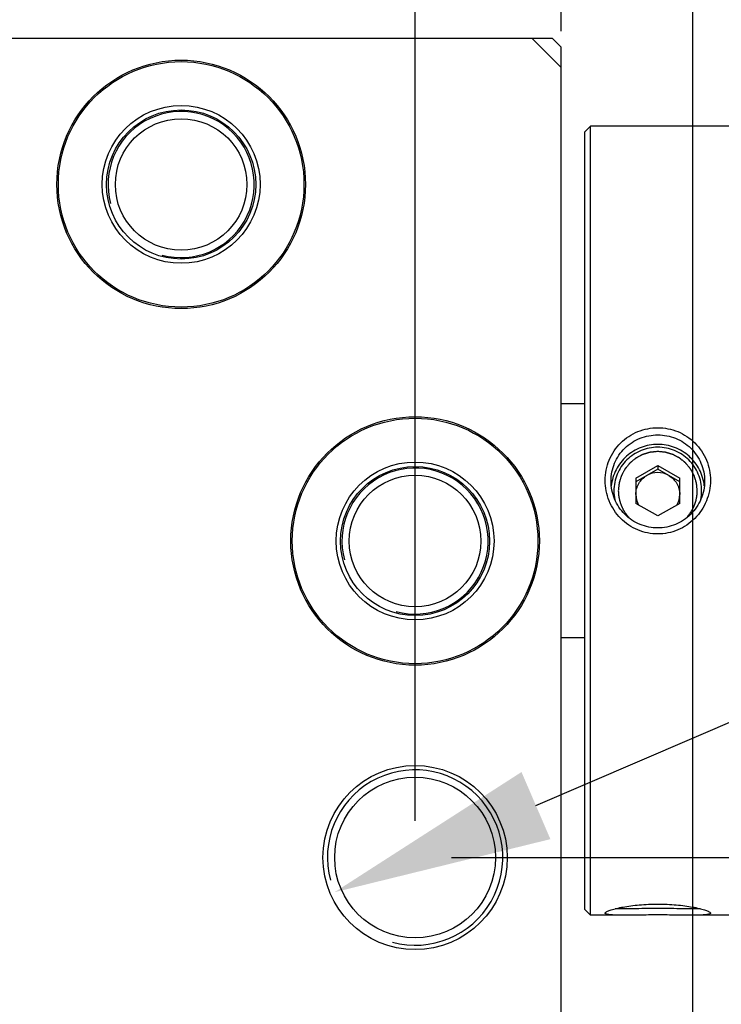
# Model space of a CAD drawing. Header units: millimetres. Extents: x 0 to 594, y 0 to 420.
# Tile 49 of 56: x 337 to 347, y 282 to 295. Entities that reach past the tile are written whole.
import ezdxf
from ezdxf.enums import TextEntityAlignment as Align

# ---------------------------------------------------------------- set-up
doc = ezdxf.new("R2010")
doc.units = ezdxf.units.MM
doc.header["$LTSCALE"] = 32.67
doc.header["$PDMODE"] = 3
doc.header["$PDSIZE"] = 8
doc.layers.get('0').update_dxf_attribs({"linetype": 'CONTINUOUS'})
doc.layers.get('Defpoints').update_dxf_attribs({"linetype": 'CONTINUOUS'})
doc.layers.add('00_COMPONENTS', color=7, linetype='CONTINUOUS')
doc.layers.add('51__DRAFT_DIMS', color=7, linetype='CONTINUOUS')
doc.styles.get("Standard").update_dxf_attribs({"font": 'simfang.ttf'})
doc.dimstyles.new('DIMSTYLE_1', dxfattribs={"dimtxt": 3, "dimasz": 3, "dimexe": 2.5, "dimexo": 0.5, "dimgap": 0.75, "dimtad": 1, "dimlfac": 2.5, "dimdsep": 46, "dimtxsty": 'STANDARD', "dimblk": '_FILLED', "dimblk1": '_FILLED', "dimblk2": '_FILLED', "dimcen": 0.09, "dimclrt": 3, "dimazin": 2, "dimtp": 0.3, "dimtm": 0.3, "dimtfac": 1, "dimtofl": 0, "dimtmove": 0, "dimatfit": 3, "dimldrblk": '_FILLED', "dimfxl": 1, "dimtolj": 1, "dimarcsym": 0})
doc.dimstyles.new('DIMSTYLE_2', dxfattribs={"dimtxt": 3, "dimasz": 3, "dimexe": 2.5, "dimexo": 0.5, "dimgap": 0.75, "dimtad": 1, "dimlfac": 2.5, "dimdsep": 46, "dimtxsty": 'STANDARD', "dimblk": '_FILLED', "dimblk1": '_FILLED', "dimblk2": '_FILLED', "dimcen": 0.09, "dimclrt": 3, "dimazin": 2, "dimtp": 0.2, "dimtm": 0.2, "dimtfac": 1, "dimtofl": 0, "dimtmove": 0, "dimatfit": 3, "dimldrblk": '_FILLED', "dimfxl": 1, "dimtolj": 1, "dimarcsym": 0})
doc.dimstyles.new('DIMSTYLE_3', dxfattribs={"dimtxt": 3, "dimasz": 3, "dimexe": 2.5, "dimexo": 0.5, "dimgap": 0.75, "dimtad": 1, "dimlfac": 2.5, "dimdsep": 46, "dimtxsty": 'STANDARD', "dimblk": '_FILLED', "dimblk1": '_FILLED', "dimblk2": '_FILLED', "dimcen": 0.09, "dimclrt": 3, "dimazin": 2, "dimtp": 0.1, "dimtm": 0.1, "dimtfac": 1, "dimtofl": 0, "dimtmove": 0, "dimatfit": 3, "dimldrblk": '_FILLED', "dimfxl": 1, "dimtolj": 1, "dimarcsym": 0})
doc.dimstyles.new('DIMSTYLE_4', dxfattribs={"dimtxt": 3, "dimasz": 3, "dimexe": 2.5, "dimexo": 0.5, "dimtad": 1, "dimlfac": 2.5, "dimdsep": 46, "dimtxsty": 'STANDARD', "dimblk": '_FILLED', "dimblk1": '_FILLED', "dimblk2": '_FILLED', "dimcen": 0.09, "dimclrt": 3, "dimazin": 2, "dimtp": 0.1, "dimtm": 0.1, "dimtfac": 1, "dimtofl": 0, "dimtmove": 0, "dimatfit": 1, "dimldrblk": '_FILLED', "dimfxl": 1, "dimtolj": 1, "dimarcsym": 0})
doc.dimstyles.new('DIMSTYLE_6', dxfattribs={"dimtxt": 3, "dimasz": 3, "dimexe": 2.5, "dimexo": 0.5, "dimgap": 0.75, "dimtad": 1, "dimlfac": 2.5, "dimdsep": 46, "dimtxsty": 'STANDARD', "dimblk": '_FILLED', "dimblk1": '_FILLED', "dimblk2": '_FILLED', "dimcen": 0.09, "dimclrt": 3, "dimazin": 2, "dimtp": 0.5, "dimtm": 0.5, "dimtfac": 1, "dimtofl": 0, "dimtmove": 0, "dimatfit": 3, "dimldrblk": '_FILLED', "dimfxl": 1, "dimtolj": 1, "dimarcsym": 0})
doc.dimstyles.new('DIMSTYLE_7', dxfattribs={"dimtxt": 3, "dimasz": 3, "dimexe": 2.5, "dimexo": 0.5, "dimgap": 0.75, "dimtad": 1, "dimlfac": 2.5, "dimdsep": 46, "dimtxsty": 'STANDARD', "dimblk": '_FILLED', "dimblk1": '_FILLED', "dimblk2": '_FILLED', "dimcen": 0.09, "dimclrt": 3, "dimazin": 2, "dimtp": 0.8, "dimtm": 0.8, "dimtfac": 1, "dimtofl": 0, "dimtmove": 0, "dimatfit": 3, "dimldrblk": '_FILLED', "dimfxl": 1, "dimtolj": 1, "dimarcsym": 0})
doc.dimstyles.new('DIMSTYLE_8', dxfattribs={"dimtxt": 3, "dimasz": 3, "dimexe": 2.5, "dimexo": 0.5, "dimgap": 0.75, "dimtad": 1, "dimdec": 1, "dimlfac": 2.5, "dimdsep": 46, "dimtxsty": 'STANDARD', "dimblk": '_FILLED', "dimblk1": '_FILLED', "dimblk2": '_FILLED', "dimcen": 0.09, "dimclrt": 3, "dimazin": 2, "dimtp": 0.1, "dimtm": 0.1, "dimtfac": 1, "dimtdec": 1, "dimtofl": 0, "dimtmove": 0, "dimatfit": 3, "dimldrblk": '_FILLED', "dimfxl": 1, "dimtolj": 1, "dimarcsym": 0})

# ---------------------------------------------------------------- blocks, each defined once
blk = doc.blocks.new('_FILLED')
at = {"color": 0, "linetype": 'ByBlock'}
blk.add_solid([(0, 0), (-1, 0.1667), (-1, -0.1667)], dxfattribs=at)
blk = doc.blocks.new('*D8')
at = {"layer": '51__DRAFT_DIMS', "color": 4}
for p, q in [((296.858, 295.071), (296.858, 311.019)), ((346.459, 221.835), (346.459, 311.019)), ((296.858, 308.519), (321.659, 308.519)), ((346.459, 308.519), (321.659, 308.519))]:
    blk.add_line(p, q, dxfattribs=at)
at = {"layer": '51__DRAFT_DIMS', "color": 4, "xscale": 3, "yscale": 3, "zscale": 3, "rotation": 180}
blk.add_blockref('_FILLED', (296.858, 308.519), dxfattribs=at)
at = {"layer": '51__DRAFT_DIMS', "color": 4, "xscale": 3, "yscale": 3, "zscale": 3}
blk.add_blockref('_FILLED', (346.459, 308.519), dxfattribs=at)
at = {"layer": '51__DRAFT_DIMS', "color": 3}
blk.add_text('124', height=3, dxfattribs=at).set_placement((321.659, 309.269), align=Align.CENTER)
blk = doc.blocks.new('*D9')
at = {"layer": '51__DRAFT_DIMS', "color": 4}
for p, q in [((296.858, 294.471), (296.858, 305.601)), ((344.659, 295.071), (344.659, 305.601)), ((320.759, 303.101), (281.551, 303.101)), ((296.858, 303.101), (320.759, 303.101)), ((344.659, 303.101), (320.759, 303.101))]:
    blk.add_line(p, q, dxfattribs=at)
at = {"layer": '51__DRAFT_DIMS', "color": 4, "xscale": 3, "yscale": 3, "zscale": 3, "rotation": 180}
blk.add_blockref('_FILLED', (296.858, 303.101), dxfattribs=at)
at = {"layer": '51__DRAFT_DIMS', "color": 4, "xscale": 3, "yscale": 3, "zscale": 3}
blk.add_blockref('_FILLED', (344.659, 303.101), dxfattribs=at)
at = {"layer": '51__DRAFT_DIMS', "color": 3}
for s, p in [('119.5', (292.567, 303.851)), ('(相机调节到支架中间位置)', (292.567, 299.351))]:
    blk.add_text(s, height=3, dxfattribs=at).set_placement(p, align=Align.RIGHT)
blk = doc.blocks.new('*D10')
at = {"layer": '51__DRAFT_DIMS', "color": 4}
for p, q in [((344.659, 295.071), (344.659, 305.57)), ((351.859, 290.364), (351.859, 305.57)), ((344.659, 303.07), (339.659, 303.07)), ((339.659, 303.07), (348.259, 303.07)), ((361.516, 303.07), (348.259, 303.07)), ((351.859, 303.07), (361.516, 303.07))]:
    blk.add_line(p, q, dxfattribs=at)
at = {"layer": '51__DRAFT_DIMS', "color": 4, "xscale": 3, "yscale": 3, "zscale": 3}
blk.add_blockref('_FILLED', (344.659, 303.07), dxfattribs=at)
at = {"layer": '51__DRAFT_DIMS', "color": 4, "xscale": 3, "yscale": 3, "zscale": 3, "rotation": 180}
blk.add_blockref('_FILLED', (351.859, 303.07), dxfattribs=at)
at = {"layer": '51__DRAFT_DIMS', "color": 3}
blk.add_text('18', height=3, dxfattribs=at).set_placement((357.11, 303.82))
blk = doc.blocks.new('*D11')
at = {"layer": '51__DRAFT_DIMS', "color": 4}
for p, q in [((322.659, 284.26), (322.659, 298.686)), ((342.659, 284.26), (342.659, 298.686)), ((322.659, 296.186), (332.659, 296.186)), ((342.659, 296.186), (332.659, 296.186))]:
    blk.add_line(p, q, dxfattribs=at)
at = {"layer": '51__DRAFT_DIMS', "color": 4, "xscale": 3, "yscale": 3, "zscale": 3, "rotation": 180}
blk.add_blockref('_FILLED', (322.659, 296.186), dxfattribs=at)
at = {"layer": '51__DRAFT_DIMS', "color": 4, "xscale": 3, "yscale": 3, "zscale": 3}
blk.add_blockref('_FILLED', (342.659, 296.186), dxfattribs=at)
at = {"layer": '51__DRAFT_DIMS', "color": 3}
blk.add_text('50', height=3, dxfattribs=at).set_placement((332.659, 296.936), align=Align.CENTER)
blk = doc.blocks.new('*D12')
at = {"layer": '51__DRAFT_DIMS', "color": 4}
for p, q in [((342.659, 284.26), (342.659, 298.643)), ((344.659, 295.071), (344.659, 298.643)), ((342.659, 296.143), (337.659, 296.143)), ((337.659, 296.143), (343.659, 296.143)), ((357.062, 296.143), (343.659, 296.143)), ((344.659, 296.143), (357.062, 296.143))]:
    blk.add_line(p, q, dxfattribs=at)
at = {"layer": '51__DRAFT_DIMS', "color": 4, "xscale": 3, "yscale": 3, "zscale": 3}
blk.add_blockref('_FILLED', (342.659, 296.143), dxfattribs=at)
at = {"layer": '51__DRAFT_DIMS', "color": 4, "xscale": 3, "yscale": 3, "zscale": 3, "rotation": 180}
blk.add_blockref('_FILLED', (344.659, 296.143), dxfattribs=at)
at = {"layer": '51__DRAFT_DIMS', "color": 3}
blk.add_text('5', height=3, dxfattribs=at).set_placement((354.858, 296.893))
blk = doc.blocks.new('*D13')
at = {"layer": '51__DRAFT_DIMS', "color": 0, "lineweight": -2}
for p in [(344.313, 284.471), (373.336, 289.786)]:
    blk.add_line(p, (356.668, 289.786), dxfattribs=at)
at = {"layer": 'Defpoints', "color": 0}
for p in [(343.762, 284.234), (341.557, 283.285)]:
    blk.add_point(p, dxfattribs=at)
at = {"layer": '51__DRAFT_DIMS', "color": 0, "linetype": 'ByBlock', "lineweight": -2, "xscale": 3, "yscale": 3, "zscale": 3, "rotation": 203.2783562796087}
blk.add_blockref('_FILLED', (341.557, 283.285), dxfattribs=at)
at = {"layer": '51__DRAFT_DIMS', "color": 3, "insert": (357.293, 294.411), "char_height": 3, "attachment_point": 1, "line_spacing_factor": 0.9}
blk.add_mtext('\\A1;{10-M6{\\fgdt;x}6}', dxfattribs=at)
blk = doc.blocks.new('*D14')
at = {"layer": '51__DRAFT_DIMS', "color": 4}
for p, q in [((343.159, 283.76), (383.191, 283.76)), ((380.691, 283.76), (380.691, 179.76)), ((380.691, 75.76), (380.691, 179.76)), ((343.159, 75.76), (383.191, 75.76))]:
    blk.add_line(p, q, dxfattribs=at)
at = {"layer": '51__DRAFT_DIMS', "color": 4, "xscale": 3, "yscale": 3, "zscale": 3}
for p, rotation in [((380.691, 283.76), 90), ((380.691, 75.76), 270)]:
    blk.add_blockref('_FILLED', p, dxfattribs=dict(at, rotation=rotation))
at = {"layer": '51__DRAFT_DIMS', "color": 3}
blk.add_text('520', height=3, rotation=90, dxfattribs=at).set_placement((379.941, 179.76), align=Align.CENTER)
blk = doc.blocks.new('*D16')
at = {"layer": '51__DRAFT_DIMS', "color": 4}
for p, q in [((296.384, 292.509), (296.384, 319.246)), ((296.858, 295.071), (296.858, 319.246)), ((296.384, 316.746), (291.384, 316.746)), ((291.384, 316.746), (296.621, 316.746)), ((342.599, 316.746), (296.621, 316.746)), ((296.858, 316.746), (342.599, 316.746))]:
    blk.add_line(p, q, dxfattribs=at)
at = {"layer": '51__DRAFT_DIMS', "color": 4, "xscale": 3, "yscale": 3, "zscale": 3}
blk.add_blockref('_FILLED', (296.384, 316.746), dxfattribs=at)
at = {"layer": '51__DRAFT_DIMS', "color": 4, "xscale": 3, "yscale": 3, "zscale": 3, "rotation": 180}
blk.add_blockref('_FILLED', (296.858, 316.746), dxfattribs=at)
at = {"layer": '51__DRAFT_DIMS', "color": 3}
for s, p in [('光源最大角度状态', (307.443, 317.496)), ('1.2', (300.834, 317.496))]:
    blk.add_text(s, height=3, dxfattribs=at).set_placement(p)

msp = doc.modelspace()

# ---------------------------------------------------------------- linework, layer by layer
at = {"layer": '00_COMPONENTS', "color": 7}
for p, q in [((344.5395, 294.9708), (321.0595, 294.9708)), ((344.6595, 294.5708), (344.2595, 294.9708)), ((344.5395, 294.9708), (344.6595, 294.8508)), ((344.6595, 64.6684), (344.6595, 294.8508)), ((344.9795, 293.6908), (345.0595, 293.7708)), ((345.0595, 282.9708), (345.0595, 293.7708)), ((347.0995, 293.7708), (345.0595, 293.7708)), ((344.9795, 283.0508), (344.9795, 293.6908)), ((344.9795, 289.9708), (344.6595, 289.9708)), ((345.6795, 288.9509), (345.9795, 289.1232)), ((345.9795, 289.0744), (345.6795, 288.9021)), ((345.9795, 289.1232), (345.9795, 289.0744)), ((345.9795, 289.1232), (346.2795, 288.9509)), ((346.2795, 288.9021), (345.9795, 289.0744)), ((345.6795, 288.9509), (345.6795, 288.6063)), ((346.2795, 288.6063), (346.2795, 288.9509)), ((345.3795, 288.7786), (345.3795, 288.7778)), ((345.3795, 288.7786), (345.3795, 288.7778)), ((346.5795, 288.7778), (346.5795, 288.7786)), ((346.5795, 288.7778), (346.5795, 288.7786)), ((345.9795, 288.434), (345.6795, 288.6063)), ((346.2795, 288.6063), (345.9795, 288.434)), ((344.6595, 286.7708), (344.9795, 286.7708)), ((344.9795, 283.0508), (345.0595, 282.9708)), ((345.5048, 282.9708), (345.0595, 282.9708)), ((347.0995, 282.9708), (346.4542, 282.9708))]:
    msp.add_line(p, q, dxfattribs=at)
for centre, radius in [((339.4595, 292.9724), 1.7), ((339.4595, 292.9724), 1.68), ((339.4595, 292.9724), 1.08), ((339.4595, 292.9708), 1.02), ((339.4595, 292.9708), 0.9), ((342.6595, 288.0924), 1.7), ((342.6595, 288.0924), 1.68), ((342.6595, 288.0924), 1.08), ((342.6595, 288.0908), 1.02), ((342.6595, 288.0908), 0.9), ((342.6595, 283.7596), 1.26), ((342.6595, 283.7596), 1.1)]:
    msp.add_circle(centre, radius, dxfattribs=at)
at = {"layer": '00_COMPONENTS', "color": 4}
for centre, radius in [((339.4595, 292.9708), 1), ((342.6595, 288.0908), 1), ((342.6595, 283.7596), 1.2)]:
    msp.add_arc(centre, radius, 255, 195, dxfattribs=at)
at = {"layer": '00_COMPONENTS', "color": 7}
for centre, radius, start, end in [((345.9795, 288.727), 0.3012, 89.99167, 119.85959), ((345.9795, 288.727), 0.3012, 60.14041, 90.00833), ((345.975, 288.7788), 0.5955, 180.09761, 191.56768), ((345.984, 288.7788), 0.5955, 348.43701, 359.90231), ((345.9767, 288.7298), 0.2972, 180.00562, 209.31845), ((345.9823, 288.7298), 0.2972, 330.68155, 359.99438)]:
    msp.add_arc(centre, radius, start, end, dxfattribs=at)
for points, knots in [([(345.2595, 288.9202), (345.2595, 288.9679), (345.2688, 289.0634), (345.3105, 289.2009), (345.3783, 289.3273), (345.4693, 289.4374), (345.5798, 289.527), (345.705, 289.593), (345.8399, 289.6332), (345.9797, 289.6467), (346.1194, 289.6331), (346.2544, 289.5928), (346.3795, 289.5268), (346.4899, 289.4371), (346.5809, 289.3269), (346.6486, 289.2005), (346.6902, 289.0632), (346.6995, 288.9677), (346.6995, 288.9202)], [0, 0, 0, 0, 0.0632216, 0.1263257, 0.1892891, 0.2520565, 0.3145388, 0.3766716, 0.4384771, 0.500084, 0.5616912, 0.6234975, 0.6856312, 0.7481144, 0.8108819, 0.8738449, 0.9369767, 1, 1, 1, 1]), ([(345.3395, 288.9121), (345.3395, 288.9538), (345.3478, 289.0375), (345.3849, 289.1579), (345.4452, 289.2685), (345.5261, 289.3648), (345.6244, 289.4432), (345.772, 289.5197), (345.9797, 289.5598), (346.1873, 289.5196), (346.3349, 289.443), (346.4331, 289.3646), (346.514, 289.2682), (346.5742, 289.1576), (346.6112, 289.0373), (346.6195, 288.9537), (346.6195, 288.9121)], [0, 0, 0, 0, 0.0628423, 0.1256204, 0.1883794, 0.2511135, 0.3137541, 0.3762231, 0.5000848, 0.6239471, 0.6864166, 0.7490575, 0.8117912, 0.8745494, 0.9373548, 1, 1, 1, 1]), ([(346.616, 288.8446), (346.6119, 288.8832), (346.5965, 288.9599), (346.5528, 289.0687), (346.4899, 289.1677), (346.41, 289.2537), (346.3156, 289.3237), (346.1752, 289.3927), (345.9795, 289.4289), (345.7838, 289.3927), (345.6434, 289.3238), (345.549, 289.2537), (345.4691, 289.1677), (345.4062, 289.0687), (345.3625, 288.9599), (345.3471, 288.8833), (345.343, 288.8446)], [0, 0, 0, 0, 0.0624031, 0.1248387, 0.1873222, 0.249863, 0.3124627, 0.3751152, 0.5, 0.6248847, 0.6875372, 0.750137, 0.8126778, 0.8751613, 0.9375968, 1, 1, 1, 1]), ([(346.5795, 288.7786), (346.5795, 288.8176), (346.5718, 288.8959), (346.5374, 289.0085), (346.4816, 289.1124), (346.4065, 289.2034), (346.3149, 289.2781), (346.2105, 289.3336), (346.0973, 289.3678), (345.9795, 289.3793), (345.8617, 289.3678), (345.7485, 289.3336), (345.6441, 289.2781), (345.5525, 289.2034), (345.4774, 289.1124), (345.4216, 289.0085), (345.3872, 288.8959), (345.3795, 288.8176), (345.3795, 288.7786)], [0, 0, 0, 0, 0.0623416, 0.1247047, 0.1871149, 0.2495822, 0.3121147, 0.3747057, 0.4373411, 0.5000003, 0.5626594, 0.6252941, 0.6878841, 0.7504159, 0.8128831, 0.8752936, 0.9376576, 1, 1, 1, 1]), ([(346.6995, 288.9202), (346.6995, 288.8724), (346.6901, 288.7764), (346.6484, 288.6379), (346.5807, 288.5101), (346.4898, 288.3981), (346.3794, 288.3065), (346.2542, 288.2388), (346.1192, 288.1974), (345.9793, 288.1835), (345.8394, 288.1975), (345.7044, 288.239), (345.5793, 288.3067), (345.469, 288.3983), (345.3781, 288.5104), (345.3104, 288.6383), (345.2689, 288.7767), (345.2595, 288.8726), (345.2595, 288.9202)], [0, 0, 0, 0, 0.0630158, 0.1262099, 0.1894409, 0.2524975, 0.3151489, 0.3772498, 0.4388259, 0.5000835, 0.5613416, 0.6229189, 0.6850214, 0.747674, 0.8107309, 0.8739613, 0.9371823, 1, 1, 1, 1]), ([(346.6195, 288.9121), (346.6195, 288.8702), (346.6111, 288.786), (346.574, 288.6647), (346.5138, 288.5526), (346.4329, 288.4544), (346.3348, 288.3741), (346.2236, 288.3148), (346.1036, 288.2785), (345.9793, 288.2663), (345.855, 288.2786), (345.7351, 288.315), (345.6239, 288.3743), (345.5258, 288.4547), (345.445, 288.5529), (345.3848, 288.665), (345.3478, 288.7863), (345.3395, 288.8703), (345.3395, 288.9121)], [0, 0, 0, 0, 0.0625471, 0.1253592, 0.1883479, 0.2513327, 0.3140877, 0.3764469, 0.438395, 0.5000841, 0.5617737, 0.6237227, 0.6860831, 0.7488389, 0.8118235, 0.8748111, 0.9376497, 1, 1, 1, 1]), ([(345.6795, 288.7298), (345.6795, 288.7557), (345.6864, 288.808), (345.7167, 288.8807), (345.7649, 288.9432), (345.8069, 288.9753), (345.8295, 288.9882)], [0, 0, 0, 0, 0.249657, 0.4994548, 0.7495447, 1, 1, 1, 1]), ([(346.1295, 288.9882), (346.1521, 288.9753), (346.1941, 288.9432), (346.2423, 288.8807), (346.2726, 288.808), (346.2795, 288.7557), (346.2795, 288.7298)], [0, 0, 0, 0, 0.2504553, 0.5005452, 0.750343, 1, 1, 1, 1]), ([(345.2647, 283.0084), (345.2679, 283.0116), (345.2769, 283.0178), (345.2938, 283.0264), (345.3163, 283.0355), (345.3567, 283.0492), (345.4199, 283.0659), (345.5091, 283.0842), (345.6134, 283.1003), (345.7291, 283.1128), (345.8524, 283.1208), (345.9795, 283.1235), (346.1066, 283.1208), (346.2299, 283.1128), (346.3457, 283.1003), (346.4499, 283.0842), (346.5391, 283.0659), (346.6023, 283.0492), (346.6427, 283.0355), (346.6652, 283.0264), (346.6821, 283.0178), (346.6911, 283.0116), (346.6943, 283.0084)], [0, 0, 0, 0, 0.009302, 0.0222275, 0.0388547, 0.0591177, 0.1099387, 0.1730195, 0.2461143, 0.326685, 0.4121462, 0.5000054, 0.5878645, 0.6733252, 0.753895, 0.8269885, 0.890068, 0.9408878, 0.9611484, 0.9777726, 0.9907085, 1, 1, 1, 1]), ([(345.2595, 282.9988), (345.2595, 282.9996), (345.2601, 283.0033), (345.2626, 283.0064), (345.2647, 283.0084)], [0, 0, 0, 0, 0.2067746, 1, 1, 1, 1]), ([(345.5048, 282.9708), (345.4865, 282.9708), (345.452, 282.9709), (345.4034, 282.9717), (345.3612, 282.9734), (345.326, 282.976), (345.3012, 282.9791), (345.2853, 282.9824), (345.2762, 282.985), (345.269, 282.9878), (345.2637, 282.991), (345.2603, 282.9946), (345.2595, 282.9975), (345.2595, 282.9988)], [0, 0, 0, 0, 0.2168487, 0.4103725, 0.5782197, 0.718511, 0.8298969, 0.8746191, 0.9120536, 0.9423807, 0.9661209, 0.9844671, 1, 1, 1, 1]), ([(346.5614, 283.0597), (346.5467, 283.0584), (346.5135, 283.0569), (346.4341, 283.0561), (346.3143, 283.0582), (346.1536, 283.0611), (345.9795, 283.0624), (345.8054, 283.0611), (345.6447, 283.0582), (345.5249, 283.0561), (345.4455, 283.0569), (345.4123, 283.0584), (345.3976, 283.0597)], [0, 0, 0, 0, 0.0380558, 0.0855827, 0.2046758, 0.3466961, 0.4999964, 0.653297, 0.7953185, 0.9144134, 0.9619409, 1, 1, 1, 1]), ([(346.6995, 282.9988), (346.6995, 282.9975), (346.6987, 282.9946), (346.6952, 282.991), (346.69, 282.9878), (346.6828, 282.985), (346.6737, 282.9824), (346.6577, 282.9791), (346.6329, 282.976), (346.5977, 282.9734), (346.5556, 282.9717), (346.507, 282.9709), (346.4725, 282.9708), (346.4542, 282.9708)], [0, 0, 0, 0, 0.0156026, 0.0340402, 0.0578677, 0.0882464, 0.1256767, 0.1703854, 0.2818114, 0.4220679, 0.5898551, 0.7832799, 1, 1, 1, 1]), ([(346.6943, 283.0084), (346.6951, 283.0076), (346.6976, 283.0049), (346.6995, 283.0013), (346.6995, 282.9988)], [0, 0, 0, 0, 0.3080013, 1, 1, 1, 1]), ([(346.4542, 282.9708), (346.3802, 282.9708), (346.2219, 282.9728), (345.9795, 282.9744), (345.7371, 282.9728), (345.5788, 282.9708), (345.5048, 282.9708)], [0, 0, 0, 0, 0.2340486, 0.5, 0.7659513, 1, 1, 1, 1])]:
    msp.add_open_spline(points, degree=3, knots=knots, dxfattribs=at)
at = {"layer": '00_COMPONENTS', "color": 4}
for points, knots in [([(345.9795, 289.3158), (345.9708, 289.315), (345.9576, 289.3137), (345.9402, 289.312), (345.9271, 289.3107), (345.9139, 289.3094), (345.903, 289.3083), (345.8943, 289.3075), (345.8888, 289.307), (345.8844, 289.3065), (345.8812, 289.3062), (345.8784, 289.3059), (345.8765, 289.3058), (345.8754, 289.3056), (345.8746, 289.3056), (345.8738, 289.3053), (345.8728, 289.305), (345.8709, 289.3045), (345.8683, 289.3037), (345.8652, 289.3027), (345.861, 289.3015), (345.8557, 289.2999), (345.8473, 289.2974), (345.8368, 289.2942), (345.8242, 289.2904), (345.8116, 289.2866), (345.801, 289.2835), (345.7926, 289.281), (345.7874, 289.2794), (345.7832, 289.2781), (345.78, 289.2772), (345.7774, 289.2764), (345.7756, 289.2758), (345.7745, 289.2755), (345.7737, 289.2753), (345.773, 289.2749), (345.772, 289.2744), (345.7703, 289.2735), (345.7679, 289.2722), (345.765, 289.2707), (345.7611, 289.2686), (345.7563, 289.266), (345.7485, 289.2619), (345.7388, 289.2568), (345.7272, 289.2507), (345.7156, 289.2445), (345.7059, 289.2394), (345.6981, 289.2353), (345.6933, 289.2327), (345.6894, 289.2307), (345.6865, 289.2291), (345.6841, 289.2278), (345.6824, 289.227), (345.6814, 289.2264), (345.6806, 289.2261), (345.68, 289.2255), (345.6792, 289.2248), (345.6776, 289.2236), (345.6755, 289.2218), (345.6729, 289.2197), (345.6694, 289.2169), (345.6651, 289.2134), (345.6582, 289.2077), (345.6495, 289.2007), (345.6392, 289.1923), (345.6288, 289.1838), (345.6201, 289.1768), (345.6132, 289.1711), (345.6089, 289.1676), (345.6054, 289.1648), (345.6028, 289.1627), (345.6007, 289.1609), (345.5992, 289.1597), (345.5983, 289.159), (345.5976, 289.1585), (345.5971, 289.1578), (345.5964, 289.157), (345.5952, 289.1555), (345.5935, 289.1534), (345.5914, 289.1509), (345.5886, 289.1475), (345.5851, 289.1433), (345.5795, 289.1365), (345.5726, 289.1281), (345.5642, 289.118), (345.5559, 289.1078), (345.5489, 289.0994), (345.5433, 289.0926), (345.5398, 289.0884), (345.537, 289.085), (345.5349, 289.0825), (345.5332, 289.0804), (345.532, 289.0789), (345.5313, 289.0781), (345.5307, 289.0775), (345.5304, 289.0767), (345.5299, 289.0758), (345.529, 289.0741), (345.5277, 289.0717), (345.5261, 289.0688), (345.524, 289.0649), (345.5214, 289.0601), (345.5173, 289.0524), (345.5121, 289.0428), (345.5059, 289.0313), (345.4996, 289.0197), (345.4945, 289.0101), (345.4903, 289.0024), (345.4877, 288.9976), (345.4856, 288.9937), (345.4841, 288.9908), (345.4828, 288.9884), (345.4819, 288.9867), (345.4814, 288.9858), (345.4809, 288.9851), (345.4807, 288.9843), (345.4804, 288.9832), (345.4798, 288.9814), (345.479, 288.9788), (345.4781, 288.9757), (345.4768, 288.9715), (345.4752, 288.9663), (345.4726, 288.9579), (345.4694, 288.9475), (345.4656, 288.9349), (345.4617, 288.9224), (345.4585, 288.9119), (345.4559, 288.9036), (345.4543, 288.8984), (345.453, 288.8942), (345.4521, 288.8911), (345.4513, 288.8884), (345.4507, 288.8866), (345.4504, 288.8856), (345.4501, 288.8848), (345.4501, 288.884), (345.45, 288.8829), (345.4498, 288.8809), (345.4495, 288.8782), (345.4492, 288.8748), (345.4487, 288.8704), (345.4482, 288.8649), (345.4473, 288.856), (345.4462, 288.845), (345.4448, 288.8317), (345.4435, 288.8184), (345.4417, 288.8007), (345.4404, 288.7875), (345.4395, 288.7786)], [0, 0, 0, 0, 0.03125, 0.046875, 0.0625, 0.078125, 0.09375, 0.1015625, 0.109375, 0.1132812, 0.1171875, 0.1210938, 0.1230469, 0.1240234, 0.125, 0.1259766, 0.1269531, 0.1289062, 0.1328125, 0.1367188, 0.140625, 0.1484375, 0.15625, 0.171875, 0.1875, 0.203125, 0.21875, 0.2265625, 0.234375, 0.2382812, 0.2421875, 0.2460938, 0.2480469, 0.2490234, 0.25, 0.2509766, 0.2519531, 0.2539062, 0.2578125, 0.2617188, 0.265625, 0.2734375, 0.28125, 0.296875, 0.3125, 0.328125, 0.34375, 0.3515625, 0.359375, 0.3632812, 0.3671875, 0.3710938, 0.3730469, 0.3740234, 0.375, 0.3759766, 0.3769531, 0.3789062, 0.3828125, 0.3867188, 0.390625, 0.3984375, 0.40625, 0.421875, 0.4375, 0.453125, 0.46875, 0.4765625, 0.484375, 0.4882812, 0.4921875, 0.4960938, 0.4980469, 0.4990234, 0.5, 0.5009766, 0.5019531, 0.5039062, 0.5078125, 0.5117188, 0.515625, 0.5234375, 0.53125, 0.546875, 0.5625, 0.578125, 0.59375, 0.6015625, 0.609375, 0.6132812, 0.6171875, 0.6210938, 0.6230469, 0.6240234, 0.625, 0.6259766, 0.6269531, 0.6289062, 0.6328125, 0.6367188, 0.640625, 0.6484375, 0.65625, 0.671875, 0.6875, 0.703125, 0.71875, 0.7265625, 0.734375, 0.7382812, 0.7421875, 0.7460938, 0.7480469, 0.7490234, 0.75, 0.7509766, 0.7519531, 0.7539062, 0.7578125, 0.7617188, 0.765625, 0.7734375, 0.78125, 0.796875, 0.8125, 0.828125, 0.84375, 0.8515625, 0.859375, 0.8632812, 0.8671875, 0.8710938, 0.8730469, 0.8740234, 0.875, 0.8759766, 0.8769531, 0.8789062, 0.8828125, 0.8867188, 0.890625, 0.8984375, 0.90625, 0.921875, 0.9375, 0.953125, 0.96875, 1, 1, 1, 1]), ([(346.5195, 288.7786), (346.5186, 288.7873), (346.5174, 288.8003), (346.5156, 288.8177), (346.5144, 288.8308), (346.5131, 288.8438), (346.512, 288.8547), (346.5111, 288.8634), (346.5106, 288.8688), (346.5102, 288.8732), (346.5099, 288.8764), (346.5096, 288.8791), (346.5094, 288.8811), (346.5093, 288.8821), (346.5093, 288.883), (346.509, 288.8837), (346.5087, 288.8848), (346.5081, 288.8866), (346.5073, 288.8892), (346.5064, 288.8924), (346.5051, 288.8965), (346.5035, 288.9018), (346.501, 288.9101), (346.4978, 288.9206), (346.494, 288.9331), (346.4902, 288.9457), (346.487, 288.9561), (346.4845, 288.9645), (346.4829, 288.9697), (346.4816, 288.9739), (346.4807, 288.977), (346.4799, 288.9797), (346.4793, 288.9815), (346.479, 288.9825), (346.4788, 288.9833), (346.4784, 288.984), (346.4779, 288.985), (346.4769, 288.9867), (346.4757, 288.9891), (346.4741, 288.992), (346.4721, 288.9959), (346.4695, 289.0007), (346.4654, 289.0084), (346.4602, 289.018), (346.454, 289.0296), (346.4478, 289.0412), (346.4427, 289.0508), (346.4386, 289.0585), (346.436, 289.0634), (346.4339, 289.0672), (346.4324, 289.0701), (346.4311, 289.0725), (346.4302, 289.0742), (346.4297, 289.0752), (346.4293, 289.0759), (346.4287, 289.0765), (346.428, 289.0774), (346.4268, 289.0789), (346.425, 289.0811), (346.4229, 289.0836), (346.4201, 289.0871), (346.4165, 289.0914), (346.4109, 289.0983), (346.4038, 289.1069), (346.3953, 289.1172), (346.3868, 289.1275), (346.3797, 289.1361), (346.3741, 289.143), (346.3705, 289.1473), (346.3677, 289.1507), (346.3656, 289.1533), (346.3638, 289.1555), (346.3626, 289.157), (346.3619, 289.1578), (346.3614, 289.1585), (346.3607, 289.159), (346.3599, 289.1597), (346.3584, 289.1609), (346.3562, 289.1626), (346.3537, 289.1647), (346.3503, 289.1675), (346.3461, 289.1709), (346.3393, 289.1765), (346.3308, 289.1834), (346.3206, 289.1917), (346.3104, 289.2001), (346.302, 289.207), (346.2952, 289.2125), (346.2909, 289.216), (346.2875, 289.2188), (346.285, 289.2209), (346.2829, 289.2226), (346.2814, 289.2238), (346.2805, 289.2245), (346.2799, 289.2251), (346.2792, 289.2254), (346.2782, 289.2259), (346.2765, 289.2268), (346.2741, 289.2281), (346.2712, 289.2297), (346.2673, 289.2317), (346.2625, 289.2343), (346.2547, 289.2384), (346.2451, 289.2436), (346.2335, 289.2498), (346.2218, 289.256), (346.2122, 289.2611), (346.2044, 289.2653), (346.1996, 289.2678), (346.1957, 289.2699), (346.1928, 289.2715), (346.1904, 289.2727), (346.1887, 289.2737), (346.1877, 289.2742), (346.187, 289.2746), (346.1862, 289.2748), (346.1852, 289.2751), (346.1833, 289.2757), (346.1807, 289.2765), (346.1776, 289.2774), (346.1734, 289.2787), (346.1681, 289.2803), (346.1597, 289.2829), (346.1492, 289.2861), (346.1366, 289.2899), (346.124, 289.2937), (346.1135, 289.2969), (346.1051, 289.2995), (346.0999, 289.3011), (346.0957, 289.3023), (346.0925, 289.3033), (346.0899, 289.3041), (346.0881, 289.3047), (346.087, 289.305), (346.0862, 289.3053), (346.0854, 289.3053), (346.0843, 289.3054), (346.0823, 289.3056), (346.0796, 289.3059), (346.0762, 289.3062), (346.0718, 289.3066), (346.0662, 289.3072), (346.0573, 289.3081), (346.0462, 289.3092), (346.0329, 289.3105), (346.0195, 289.3118), (346.0017, 289.3136), (345.9884, 289.3149), (345.9795, 289.3158)], [0, 0, 0, 0, 0.03125, 0.046875, 0.0625, 0.078125, 0.09375, 0.1015625, 0.109375, 0.1132812, 0.1171875, 0.1210938, 0.1230469, 0.1240234, 0.125, 0.1259766, 0.1269531, 0.1289062, 0.1328125, 0.1367188, 0.140625, 0.1484375, 0.15625, 0.171875, 0.1875, 0.203125, 0.21875, 0.2265625, 0.234375, 0.2382812, 0.2421875, 0.2460938, 0.2480469, 0.2490234, 0.25, 0.2509766, 0.2519531, 0.2539062, 0.2578125, 0.2617188, 0.265625, 0.2734375, 0.28125, 0.296875, 0.3125, 0.328125, 0.34375, 0.3515625, 0.359375, 0.3632812, 0.3671875, 0.3710938, 0.3730469, 0.3740234, 0.375, 0.3759766, 0.3769531, 0.3789062, 0.3828125, 0.3867188, 0.390625, 0.3984375, 0.40625, 0.421875, 0.4375, 0.453125, 0.46875, 0.4765625, 0.484375, 0.4882812, 0.4921875, 0.4960938, 0.4980469, 0.4990234, 0.5, 0.5009766, 0.5019531, 0.5039062, 0.5078125, 0.5117188, 0.515625, 0.5234375, 0.53125, 0.546875, 0.5625, 0.578125, 0.59375, 0.6015625, 0.609375, 0.6132812, 0.6171875, 0.6210938, 0.6230469, 0.6240234, 0.625, 0.6259766, 0.6269531, 0.6289062, 0.6328125, 0.6367188, 0.640625, 0.6484375, 0.65625, 0.671875, 0.6875, 0.703125, 0.71875, 0.7265625, 0.734375, 0.7382812, 0.7421875, 0.7460938, 0.7480469, 0.7490234, 0.75, 0.7509766, 0.7519531, 0.7539062, 0.7578125, 0.7617188, 0.765625, 0.7734375, 0.78125, 0.796875, 0.8125, 0.828125, 0.84375, 0.8515625, 0.859375, 0.8632812, 0.8671875, 0.8710938, 0.8730469, 0.8740234, 0.875, 0.8759766, 0.8769531, 0.8789062, 0.8828125, 0.8867188, 0.890625, 0.8984375, 0.90625, 0.921875, 0.9375, 0.953125, 0.96875, 1, 1, 1, 1]), ([(345.4395, 288.7786), (345.4401, 288.77), (345.4409, 288.757), (345.442, 288.7397), (345.4427, 288.7289), (345.4433, 288.7202), (345.4437, 288.7148), (345.4439, 288.711), (345.4441, 288.7089), (345.4446, 288.7067), (345.4451, 288.704), (345.446, 288.6996), (345.447, 288.6941), (345.4488, 288.6854), (345.4509, 288.6745), (345.4531, 288.6636), (345.4549, 288.6549), (345.4559, 288.6494), (345.4568, 288.645), (345.4574, 288.6423), (345.4578, 288.6401), (345.4584, 288.638), (345.4597, 288.6343), (345.4615, 288.629), (345.4637, 288.6227), (345.4658, 288.6164), (345.4687, 288.608), (345.4716, 288.5996), (345.4745, 288.5911), (345.4766, 288.5848), (345.4784, 288.5795), (345.4797, 288.5759), (345.4804, 288.5738), (345.4809, 288.5721), (345.4817, 288.5707), (345.4827, 288.5687), (345.4845, 288.5652), (345.4869, 288.5602), (345.4899, 288.5542), (345.4939, 288.5463), (345.4979, 288.5383), (345.5019, 288.5303), (345.5048, 288.5243), (345.5078, 288.5184), (345.5103, 288.5134), (345.512, 288.5099), (345.5131, 288.5079), (345.5144, 288.5061), (345.5159, 288.5038), (345.5184, 288.5001), (345.5215, 288.4955), (345.5266, 288.4881), (345.5328, 288.4789), (345.5391, 288.4697), (345.5441, 288.4623), (345.5472, 288.4577), (345.5497, 288.454), (345.5513, 288.4517), (345.5525, 288.4498), (345.5539, 288.4481), (345.5566, 288.4451), (345.5604, 288.4409), (345.5665, 288.4341), (345.574, 288.4256), (345.5862, 288.4121), (345.5953, 288.4019), (345.6013, 288.3951)], [0, 0, 0, 0, 0.0625, 0.09375, 0.125, 0.140625, 0.15625, 0.1640625, 0.1679688, 0.171875, 0.1796875, 0.1875, 0.203125, 0.21875, 0.25, 0.28125, 0.296875, 0.3125, 0.3203125, 0.328125, 0.3320312, 0.3359375, 0.34375, 0.359375, 0.375, 0.390625, 0.40625, 0.4375, 0.453125, 0.46875, 0.484375, 0.4921875, 0.4960938, 0.5, 0.5039062, 0.5078125, 0.515625, 0.53125, 0.546875, 0.5625, 0.59375, 0.609375, 0.625, 0.640625, 0.65625, 0.6640625, 0.6679688, 0.671875, 0.6796875, 0.6875, 0.703125, 0.71875, 0.75, 0.78125, 0.796875, 0.8125, 0.8203125, 0.828125, 0.8320312, 0.8359375, 0.84375, 0.859375, 0.875, 0.90625, 0.9375, 1, 1, 1, 1]), ([(346.3577, 288.3951), (346.3635, 288.4016), (346.3722, 288.4113), (346.3838, 288.4242), (346.3911, 288.4323), (346.3969, 288.4387), (346.4005, 288.4428), (346.4031, 288.4456), (346.4045, 288.4472), (346.4057, 288.4491), (346.4073, 288.4514), (346.4098, 288.4551), (346.413, 288.4597), (346.4181, 288.467), (346.4244, 288.4762), (346.4307, 288.4854), (346.4357, 288.4927), (346.4389, 288.4973), (346.4414, 288.501), (346.443, 288.5033), (346.4443, 288.5051), (346.4453, 288.5071), (346.4471, 288.5106), (346.4496, 288.5155), (346.4526, 288.5215), (346.4556, 288.5274), (346.4597, 288.5354), (346.4637, 288.5433), (346.4677, 288.5513), (346.4707, 288.5572), (346.4732, 288.5622), (346.475, 288.5657), (346.476, 288.5677), (346.4768, 288.5691), (346.4773, 288.5707), (346.4781, 288.5728), (346.4793, 288.5765), (346.4812, 288.5818), (346.4834, 288.5881), (346.4863, 288.5965), (346.4892, 288.6049), (346.4922, 288.6133), (346.4944, 288.6196), (346.4966, 288.6259), (346.4984, 288.6312), (346.4997, 288.6348), (346.5004, 288.637), (346.5008, 288.6392), (346.5014, 288.6419), (346.5023, 288.6462), (346.5034, 288.6517), (346.5052, 288.6604), (346.5074, 288.6713), (346.5096, 288.6822), (346.5114, 288.6909), (346.5126, 288.6964), (346.5135, 288.7007), (346.514, 288.7035), (346.5145, 288.7056), (346.5147, 288.7079), (346.5149, 288.7119), (346.5153, 288.7175), (346.516, 288.7266), (346.5167, 288.7379), (346.518, 288.756), (346.5189, 288.7696), (346.5195, 288.7786)], [0, 0, 0, 0, 0.0625, 0.09375, 0.125, 0.140625, 0.15625, 0.1640625, 0.1679688, 0.171875, 0.1796875, 0.1875, 0.203125, 0.21875, 0.25, 0.28125, 0.296875, 0.3125, 0.3203125, 0.328125, 0.3320312, 0.3359375, 0.34375, 0.359375, 0.375, 0.390625, 0.40625, 0.4375, 0.453125, 0.46875, 0.484375, 0.4921875, 0.4960938, 0.5, 0.5039062, 0.5078125, 0.515625, 0.53125, 0.546875, 0.5625, 0.59375, 0.609375, 0.625, 0.640625, 0.65625, 0.6640625, 0.6679688, 0.671875, 0.6796875, 0.6875, 0.703125, 0.71875, 0.75, 0.78125, 0.796875, 0.8125, 0.8203125, 0.828125, 0.8320312, 0.8359375, 0.84375, 0.859375, 0.875, 0.90625, 0.9375, 1, 1, 1, 1])]:
    msp.add_open_spline(points, degree=3, knots=knots, dxfattribs=at)

# ---------------------------------------------------------------- dimensions: what is measured, and where the dimension line sits
at = {"layer": '51__DRAFT_DIMS', "color": 4}
for base, p1, p2, text, dimstyle, picture, middle in [((296.8583, 316.7457), (296.384, 292.0088), (296.8583, 294.5708), '<>光源最大角度状态', 'DIMSTYLE_8', '*D16', (321.7166, 316.7457)), ((344.6595, 303.1012), (296.8583, 293.9708), (344.6595, 294.5708), '<>\\P(相机调节到支架中间位置)', 'DIMSTYLE_1', '*D9', (266.194, 303.1012))]:
    dim = msp.add_linear_dim(base=base, p1=p1, p2=p2, text=text, dimstyle=dimstyle, dxfattribs=at)
    dim.commit()
    dim.dimension.update_dxf_attribs({"geometry": picture, "text_midpoint": middle, "dimtype": 160})
for base, p1, p2, dimstyle, picture, middle in [((346.4595, 308.5191), (296.8583, 294.5708), (346.4595, 221.3354), 'DIMSTYLE_6', '*D8', (321.7995, 308.5191)), ((351.8595, 303.0702), (344.6595, 294.5708), (351.8595, 289.8638), 'DIMSTYLE_2', '*D10', (359.4094, 303.0702)), ((342.6595, 296.186), (322.6595, 283.7596), (342.6595, 283.7596), 'DIMSTYLE_1', '*D11', (332.6507, 296.186))]:
    dim = msp.add_linear_dim(base=base, p1=p1, p2=p2, dimstyle=dimstyle, dxfattribs=at)
    dim.commit()
    dim.dimension.update_dxf_attribs({"geometry": picture, "text_midpoint": middle, "dimtype": 160})
for base, p1, p2, angle, dimstyle, picture, middle in [((342.6595, 296.1432), (344.6595, 299.1432), (342.6595, 283.7596), 180, 'DIMSTYLE_3', '*D12', (355.9248, 296.1432)), ((380.691, 75.7596), (342.6595, 283.7596), (342.6595, 75.7596), 270, 'DIMSTYLE_7', '*D14', (380.691, 179.7478))]:
    dim = msp.add_linear_dim(base=base, p1=p1, p2=p2, angle=angle, dimstyle=dimstyle, dxfattribs=at)
    dim.commit()
    dim.dimension.update_dxf_attribs({"geometry": picture, "text_midpoint": middle, "dimtype": 160})
dim = msp.add_diameter_dim_2p(p1=(343.7618, 284.2338), p2=(341.5572, 283.2853), text='{10-M<>{\\fgdt;x}6}', dimstyle='DIMSTYLE_4', override={"dimtih": 1, "dimtoh": 1, "dimpost": '<>'}, dxfattribs=at)
dim.commit()
dim.dimension.update_dxf_attribs({"geometry": '*D13', "text_midpoint": (365.3141, 289.7861), "dimtype": 163})

doc.saveas('drawing.dxf')
